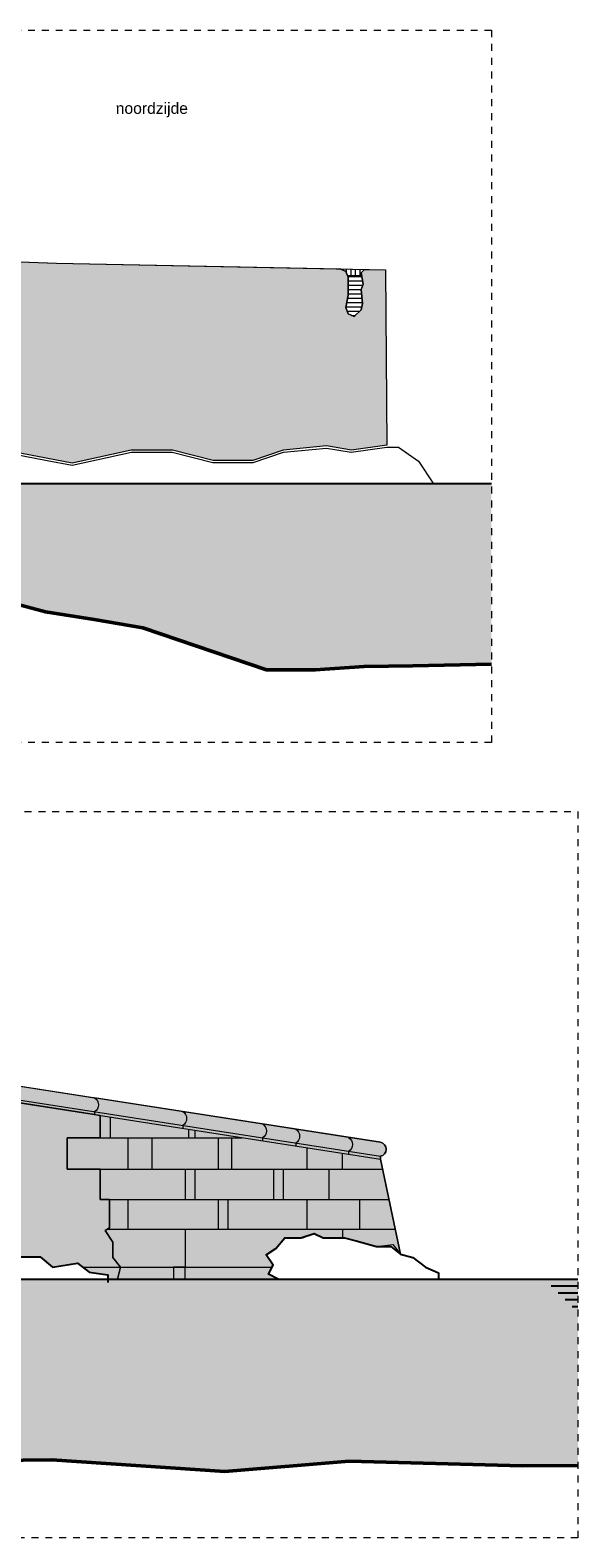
# Model space of a CAD drawing. Extents: x -251883 to 250656, y 0 to 491369.
# Tile 27 of 38: x 20580 to 28500, y 271511 to 293311. Entities that reach past the tile are written whole.
import ezdxf

# ---------------------------------------------------------------- set-up
doc = ezdxf.new("R2010")
doc.units = 0
doc.header["$MEASUREMENT"] = 0
doc.linetypes.add('DASHED', pattern=[200, 100, -100])
doc.layers.add('A-0020-KADER', color=7, linetype='Continuous')
doc.layers.add('A-1100-TXT+MT-SO', color=7, linetype='Continuous')

# ---------------------------------------------------------------- blocks, each defined once
blk = doc.blocks.new('M-BESTAAND_250')
at = {"linetype": 'Continuous', "lineweight": 5}
for color, points in [(254, [(112950, -31937), (112950, -31896, 0.543244), (112950, -31694), (116494, -32248, -0.543244), (116494, -32450), (116494, -32491)]), (254, [(112667, -34578), (112787, -34458), (112647, -34318), (112757, -34208), (112697, -34148), (112807, -33958), (112887, -33908), (112887, -33828), (112957, -33788), (112957, -33718), (113217, -33718), (113217, -33518), (113217, -33379), (113217, -33278), (113407, -33278), (113407, -32998), (113407, -32869), (113407, -32828), (113557, -32828), (113667, -32748), (113623, -32688), (113733, -32608), (113733, -32458), (113777, -32378), (113632, -32378), (113632, -32044), (116577, -32503), (116577, -32828), (116097, -32828), (116097, -33278), (116577, -33278), (116577, -33718), (116709, -33718), (116709, -34128), (116647, -34168), (116757, -34338), (116757, -34558), (116867, -34698), (116827, -34871), (116688, -34871), (116687, -34808), (116417, -34768), (116247, -34638), (115887, -34698), (115707, -34548), (115427, -34548), (114937, -34408), (114667, -34408), (114427, -34358), (114307, -34271), (114257, -34271), (114257, -32668, 1), (113957, -32668), (113957, -34271), (113927, -34271), (113797, -34338), (113607, -34338), (113527, -34508), (113385, -34568), (113385, -34698), (113327, -34838), (113407, -34871), (112777, -34871)]), (8, [(116867, -34698), (116757, -34558), (116757, -34338), (116647, -34168), (116709, -34128), (116709, -33718), (116577, -33718), (116577, -33278), (116097, -33278), (116097, -32828), (116577, -32828), (116577, -32503), (116494, -32491), (116494, -32450, 0.543244), (116494, -32248), (120626, -32892, -0.85198), (120626, -33094), (120626, -33135), (120919, -34508), (120806, -34368), (120569, -34398), (120107, -34271), (119797, -34271), (119667, -34208), (119507, -34271), (119247, -34271), (119114, -34428), (118977, -34518), (119075, -34668), (119007, -34798), (119147, -34871), (116827, -34871)]), (111, [(66482, -34871), (123482, -34871), (123482, -37565), (122677, -37571), (120177, -37501), (118376, -37651), (115876, -37481), (113376, -37511), (111575, -37421), (109075, -37421), (104774, -37471), (102275, -37421), (99775, -37471), (97974, -37461), (95474, -37461), (92974, -37451), (91173, -37401), (88673, -37301), (86173, -37191), (83674, -37291), (81728, -37291), (79373, -37331), (76873, -37341), (72572, -37241), (70072, -37171), (67572, -37261), (66482, -37255)])]:
    blk.add_hatch(color=color, dxfattribs=at).paths.add_polyline_path(points, flags=0)
at = {"color": 7, "linetype": 'DASHED', "lineweight": 0}
blk.add_lwpolyline([(66482, -38611), (66482, -28111), (123482, -28111), (123482, -38611)], close=True, dxfattribs=at)
at = {"color": 254, "linetype": 'Continuous', "lineweight": 13}
blk.add_lwpolyline([(112950, -31937), (112950, -31896, 0.543244), (112950, -31694), (116494, -32248, -0.543244), (116494, -32450), (116494, -32491)], format="xyb", close=True, dxfattribs=at)
blk.add_lwpolyline([(115427, -34548), (115707, -34548), (115887, -34698), (116247, -34638), (116417, -34768), (116687, -34808), (116688, -34871), (116827, -34871), (116867, -34698), (116757, -34558), (116757, -34338), (116647, -34168), (116709, -34128), (116709, -33718), (116577, -33718), (116577, -33278), (116097, -33278), (116097, -32828), (116577, -32828), (116577, -32503), (113632, -32044)], dxfattribs=at)
at = {"color": 8, "linetype": 'Continuous', "lineweight": 13}
blk.add_lwpolyline([(116827, -34871), (119147, -34871), (119007, -34798), (119075, -34668), (118977, -34518), (119114, -34428), (119247, -34271), (119507, -34271), (119667, -34208), (119797, -34271), (120107, -34271), (120569, -34398), (120806, -34368), (120919, -34508), (120626, -33135), (120626, -33094, 0.85198), (120626, -32892), (116494, -32248, -0.543244), (116494, -32450), (116494, -32491), (116577, -32503), (116577, -32828), (116097, -32828), (116097, -33278), (116577, -33278), (116577, -33718), (116709, -33718), (116709, -34128), (116647, -34168), (116757, -34338), (116757, -34558), (116867, -34698)], format="xyb", close=True, dxfattribs=at)
at = {"color": 1, "linetype": 'Continuous', "lineweight": 13}
for points in [[(116494, -32248, -0.543244), (116494, -32450), (116494, -32491)], [(117770, -32447, -0.543244), (117770, -32649), (117770, -32689)], [(118923, -32627, -0.543244), (118923, -32829), (118923, -32869)], [(119404, -32702, -0.543244), (119404, -32904), (119404, -32945)], [(120167, -32821, -0.543244), (120167, -33023), (120167, -33064)], [(120626, -32892, -0.85198), (120626, -33094), (120626, -33135)]]:
    blk.add_lwpolyline(points, format="xyb", dxfattribs=at)
blk.add_lwpolyline([(116827, -34871), (116867, -34698), (116757, -34558), (116757, -34338), (116647, -34168), (116709, -34128), (116709, -33718), (116577, -33718), (116577, -33278), (116097, -33278), (116097, -32828), (116577, -32828), (116577, -32503)], dxfattribs=at)
at = {"color": 8, "linetype": 'Continuous', "lineweight": 5}
for points in [[(116723, -32828), (116723, -32526)], [(116577, -32828), (118629, -32828)], [(116973, -32828), (116973, -33278)], [(117323, -32828), (117323, -33278)], [(117853, -32702), (117853, -32828)], [(117943, -32716), (117943, -32828)], [(118283, -32828), (118283, -33278)], [(118473, -32828), (118473, -33278)], [(119564, -32969), (119564, -33278)], [(120073, -33049), (120073, -33278)], [(116577, -33278), (120656, -33278)], [(117803, -33278), (117803, -33718)], [(117943, -33278), (117943, -33718)], [(119083, -33278), (119083, -33718)], [(119223, -33278), (119223, -33718)], [(119883, -33278), (119883, -33718)], [(116709, -33718), (120750, -33718)], [(116973, -33718), (116973, -34148)], [(118283, -33718), (118283, -34148)], [(118423, -33718), (118423, -34148)], [(119564, -33718), (119564, -34148)], [(120323, -33718), (120323, -34148)], [(116678, -34148), (120842, -34148)], [(117803, -34148), (117803, -34698)], [(120080, -34148), (120080, -34271)], [(116325, -34698), (119059, -34698)]]:
    blk.add_lwpolyline(points, dxfattribs=at)
at = {"color": 7, "linetype": 'Continuous', "lineweight": 18}
for points in [[(120626, -33135), (120919, -34508)], [(117803, -34871), (117803, -34698), (117633, -34698), (117633, -34871)]]:
    blk.add_lwpolyline(points, dxfattribs=at)
at = {"color": 5, "linetype": 'Continuous', "lineweight": 25}
for points in [[(119147, -34871), (119007, -34798), (119075, -34668), (118977, -34518), (119114, -34428), (119247, -34271), (119477, -34271), (119667, -34208), (119797, -34271), (120107, -34271), (120277, -34318), (120569, -34398), (120777, -34398), (120919, -34508), (121097, -34558), (121277, -34698), (121467, -34778), (121467, -34871)], [(113407, -34871), (113327, -34838), (113385, -34698), (113385, -34568), (113527, -34508), (113607, -34338), (113797, -34338), (113927, -34271), (114087, -34271), (114307, -34271), (114427, -34358), (114667, -34408), (114937, -34408), (115427, -34548), (115707, -34548), (115887, -34698), (116247, -34638), (116417, -34768), (116687, -34808), (116687, -34918)], [(66482, -34871), (123482, -34871)], [(123482, -34971), (123098, -34971)], [(123482, -35071), (123198, -35071)], [(123482, -35171), (123298, -35171)], [(123482, -35271), (123398, -35271)]]:
    blk.add_lwpolyline(points, dxfattribs=at)
at = {"color": 111, "linetype": 'Continuous', "lineweight": 13}
for points in [[(66482, -34871), (123482, -34871)], [(123482, -37565), (122677, -37571), (120177, -37501), (118376, -37651), (115876, -37481), (113376, -37511), (111575, -37421), (109075, -37421), (104774, -37471), (102275, -37421), (99775, -37471)]]:
    blk.add_lwpolyline(points, dxfattribs=at)
at = {"layer": 'A-0020-KADER', "color": 7, "linetype": 'Continuous', "lineweight": 18}
for points in [[(107294, -31053), (108679, -31086), (112939, -31693), (120626, -32892)], [(108065, -31071), (108065, -31311), (108659, -31326), (112904, -31930), (120626, -33135)], [(108065, -31271), (108662, -31286), (112910, -31890), (120626, -33094)]]:
    blk.add_lwpolyline(points, dxfattribs=at)
at = {"layer": 'A-0020-KADER', "color": 92, "linetype": 'Continuous', "lineweight": 50}
blk.add_lwpolyline([(123482, -37565), (122677, -37571), (120177, -37501), (118376, -37651), (115876, -37481), (113376, -37511), (111575, -37421), (109075, -37421), (104774, -37471), (102275, -37421), (99775, -37471)], dxfattribs=at)
blk = doc.blocks.new('M-BESTAAND_251')
at = {"linetype": 'Continuous', "lineweight": 5}
for color, points in [(254, [(171610, -2811), (172806, -2980), (173503, -3349), (174037, -3573), (174365, -3585), (174366, -3545, 0.407073), (174365, -3345), (175293, -3378), (179396, -3463), (179476, -3503), (179511, -3583), (179511, -3703), (179511, -3843), (179476, -4023), (179511, -4113), (179598, -4153), (179698, -4053), (179716, -3963), (179698, -3763), (179726, -3683), (179698, -3518), (179746, -3470), (180049, -3476), (180072, -6013), (179557, -6083), (179198, -6023), (178570, -6083), (178132, -6233), (177560, -6233), (176970, -6083), (176373, -6083), (175518, -6272), (174539, -6083), (173744, -6083), (172997, -6214), (172637, -6400), (172509, -6572), (172418, -6572)]), (111, [(127082, -6572), (181582, -6572), (181582, -9179), (180447, -9202), (179741, -9212), (179035, -9262), (178330, -9262), (176543, -8652), (175728, -8513), (175132, -8422), (174426, -8232), (173720, -8162), (173015, -8182), (171228, -8512), (170522, -8572), (169817, -8572), (169111, -8542), (168405, -8502), (167700, -8462), (165913, -8442), (164502, -8452), (163796, -8482), (163090, -8482), (161679, -8512), (159892, -8362), (158481, -8332), (157775, -8322), (157070, -8302), (155658, -8292), (153871, -8262), (153166, -8262), (152460, -8252), (151754, -8242), (151049, -8242), (149262, -8242), (147851, -8302), (147145, -8312), (146439, -8322), (145028, -8352), (142426, -8498), (141830, -8462), (141124, -8552), (137926, -8752), (136515, -8792), (135809, -8852), (133692, -9022), (131200, -8852), (130494, -8792), (127479, -8485), (127082, -8464)])]:
    blk.add_hatch(color=color, dxfattribs=at).paths.add_polyline_path(points, flags=0)
h = blk.add_hatch(dxfattribs=at)
h.set_pattern_fill('@AVMWV', color=8, style=0, pattern_type=0)
h.set_pattern_definition([(90, (0, 0), (-65, 4e-15), [])])
h.paths.add_polyline_path([(179396, -3463), (179476, -3503), (179502, -3563), (179706, -3563), (179698, -3518), (179746, -3470)], flags=0)
h = blk.add_hatch(dxfattribs=at)
h.set_pattern_fill('@AVMWH2', color=251, style=0, pattern_type=0)
h.set_pattern_definition([(0, (0, 0), (0, 62.5), [])])
h.paths.add_polyline_path([(179502, -3563), (179511, -3583), (179511, -3703), (179511, -3843), (179476, -4023), (179511, -4113), (179598, -4153), (179698, -4053), (179716, -3963), (179698, -3763), (179726, -3683), (179706, -3563)], flags=0)
at = {"color": 7, "linetype": 'DASHED', "lineweight": 0}
blk.add_lwpolyline([(127082, -10311), (127082, -11), (181582, -11), (181582, -10311)], close=True, dxfattribs=at)
at = {"color": 7, "linetype": 'Continuous', "lineweight": 18}
for points in [[(171570, -2563), (172882, -2749), (173605, -3132), (174090, -3335), (175293, -3378)], [(175293, -3378), (180049, -3476), (180072, -6013)], [(172546, -6572), (172656, -6423), (173006, -6243), (173746, -6113), (174536, -6113), (175156, -6233), (175518, -6303), (176376, -6113), (176966, -6113), (177556, -6263), (178136, -6263), (178576, -6113), (179196, -6053), (179556, -6113), (180072, -6043), (180236, -6043), (180526, -6243), (180746, -6572)]]:
    blk.add_lwpolyline(points, dxfattribs=at)
at = {"color": 254, "linetype": 'Continuous', "lineweight": 13}
blk.add_lwpolyline([(174365, -3345), (175293, -3378), (179396, -3463), (179476, -3503), (179511, -3583), (179511, -3703), (179511, -3843), (179476, -4023), (179511, -4113), (179598, -4153), (179698, -4053), (179716, -3963), (179698, -3763), (179726, -3683), (179698, -3518), (179746, -3470), (180049, -3476), (180072, -6013), (179557, -6083), (179198, -6023), (178570, -6083), (178132, -6233), (177560, -6233), (176970, -6083), (176373, -6083), (175518, -6272), (174539, -6083)], dxfattribs=at)
at = {"color": 1, "linetype": 'Continuous', "lineweight": 13}
for points in [[(179746, -3470), (179698, -3518), (179726, -3683), (179698, -3763), (179716, -3963), (179698, -4053), (179598, -4153), (179511, -4113), (179476, -4023), (179511, -3843), (179511, -3703), (179511, -3583), (179476, -3503), (179396, -3463)], [(179706, -3563), (179502, -3563)]]:
    blk.add_lwpolyline(points, dxfattribs=at)
at = {"color": 111, "linetype": 'Continuous', "lineweight": 13}
for points in [[(127082, -6572), (181582, -6572)], [(181582, -9179), (180447, -9202), (179741, -9212), (179035, -9262), (178330, -9262), (176543, -8652), (175728, -8513), (175132, -8422), (174426, -8232), (173720, -8162), (173015, -8182), (171228, -8512), (170522, -8572), (169817, -8572), (169111, -8542), (168405, -8502), (167700, -8462), (165913, -8442), (164502, -8452), (163796, -8482), (163090, -8482), (161679, -8512), (159892, -8362), (158481, -8332)]]:
    blk.add_lwpolyline(points, dxfattribs=at)
at = {"color": 5, "linetype": 'Continuous', "lineweight": 25}
blk.add_lwpolyline([(181582, -6572), (127082, -6572)], dxfattribs=at)
at = {"color": 92, "linetype": 'Continuous', "lineweight": 50}
for points in [[(158481, -8332), (159892, -8362), (161679, -8512), (163090, -8482), (163796, -8482), (164502, -8452), (165913, -8442), (167700, -8462), (168405, -8502), (169111, -8542), (169817, -8572), (170522, -8572), (171228, -8512), (173015, -8182), (173720, -8162), (174426, -8232), (175132, -8422), (175837, -8532), (176543, -8652), (178330, -9262), (179035, -9262), (179741, -9212), (180447, -9202)], [(181582, -9179), (180447, -9202)]]:
    blk.add_lwpolyline(points, dxfattribs=at)
at = {"layer": 'A-1100-TXT+MT-SO', "color": 7, "linetype": 'Continuous', "insert": (176150, -1270), "char_height": 162, "attachment_point": 7, "line_spacing_factor": 0.933333}
blk.add_mtext('{\\fArial|b0|i0|c12|p0;noordzijde}', dxfattribs=at)

msp = doc.modelspace()

# ---------------------------------------------------------------- block references
for name, p in [('M-BESTAAND_251', (-154332, 293322)), ('M-BESTAAND_250', (-94982, 310122))]:
    msp.add_blockref(name, p)

doc.saveas('drawing.dxf')
